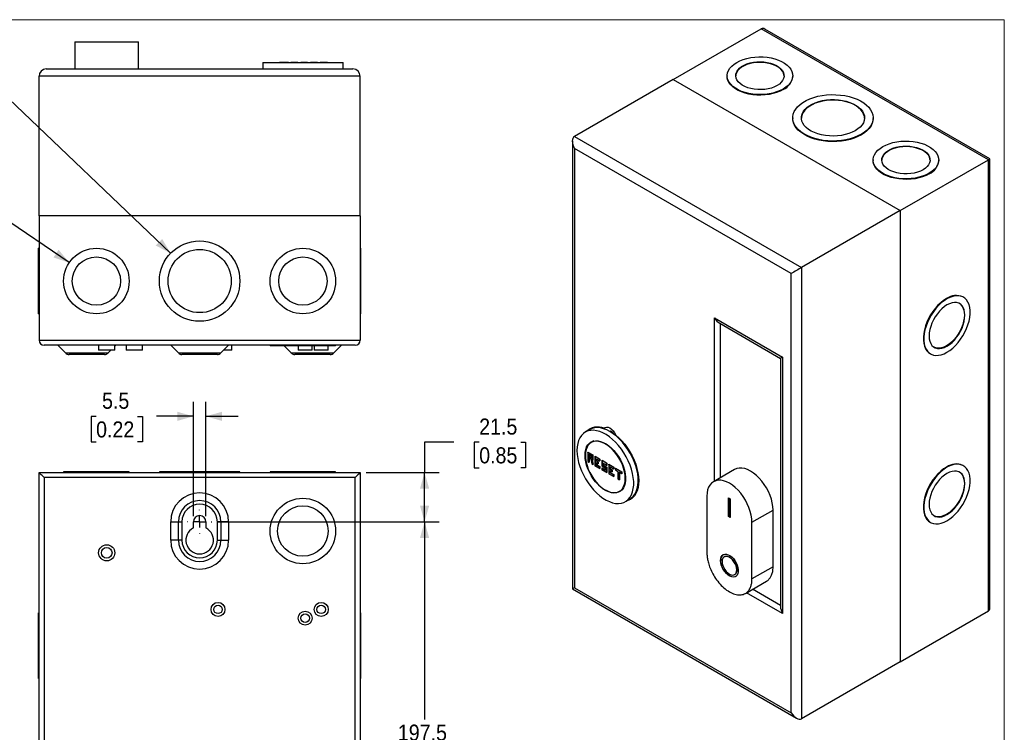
# Model space of a CAD drawing. Header units: millimetres. Extents: x 0 to 864, y 0 to 559.
# Tile 3 of 3: x 434 to 864, y 248 to 559. Entities that reach past the tile are written whole.
import ezdxf

# ---------------------------------------------------------------- set-up
doc = ezdxf.new("R2010")
doc.units = ezdxf.units.MM
doc.header["$LTSCALE"] = 2
doc.linetypes.add('SLD-Center', pattern=[19.05, 15.24, -1.27, 1.27, -1.27])
doc.linetypes.add('SLD-Solid', pattern=[0])
doc.layers.add('CENTER', color=40, linetype='SLD-Center')
doc.layers.add('SLD-DEFPOINTS', color=7, linetype='Continuous')
doc.layers.add('DIMENSIONS', color=140, linetype='SLD-Solid', lineweight=25)
doc.styles.add('SLDTEXTSTYLE0', font='GOTHIC.TTF', dxfattribs={"width": 0.913})
doc.dimstyles.new('SLDDIMSTYLE1', dxfattribs={"dimtxt": 7, "dimasz": 7, "dimexe": 0, "dimexo": 0.0625, "dimgap": 1.75, "dimtad": 0, "dimtih": 1, "dimtoh": 1, "dimdec": 1, "dimrnd": 1e-09, "dimzin": 12, "dimdsep": 46, "dimtxsty": 'SLDTEXTSTYLE0', "dimsah": 1, "dimcen": 0.09, "dimadec": 0, "dimazin": 3, "dimtfac": 1, "dimtdec": 1, "dimtofl": 0, "dimtmove": 0, "dimatfit": 3, "dimfxl": 0, "dimfrac": 2, "dimtolj": 1, "dimtzin": 12, "dimarcsym": 0})
doc.dimstyles.new('SLDDIMSTYLE2', dxfattribs={"dimtxt": 7, "dimasz": 7, "dimexe": 0, "dimexo": 0.0625, "dimgap": 1.75, "dimtad": 0, "dimtih": 1, "dimtoh": 1, "dimdec": 1, "dimrnd": 1e-09, "dimzin": 12, "dimdsep": 46, "dimtxsty": 'SLDTEXTSTYLE0', "dimsah": 1, "dimcen": 0.09, "dimadec": 0, "dimazin": 3, "dimtfac": 1, "dimtdec": 1, "dimtmove": 0, "dimatfit": 0, "dimfxl": 0, "dimfrac": 2, "dimtolj": 1, "dimtzin": 12, "dimarcsym": 0})
doc.dimstyles.new('SLDDIMSTYLE4', dxfattribs={"dimtxt": 7, "dimasz": 7, "dimexe": 0, "dimexo": 0.0625, "dimgap": 1.75, "dimtad": 0, "dimtih": 1, "dimtoh": 1, "dimdec": 1, "dimrnd": 1e-09, "dimzin": 12, "dimdsep": 46, "dimtxsty": 'SLDTEXTSTYLE0', "dimsah": 1, "dimcen": 0, "dimadec": 0, "dimazin": 3, "dimtfac": 1, "dimtdec": 1, "dimtofl": 0, "dimtmove": 0, "dimatfit": 3, "dimfxl": 0, "dimfrac": 2, "dimtolj": 1, "dimtzin": 12, "dimarcsym": 0})

# ---------------------------------------------------------------- blocks, each defined once
blk = doc.blocks.new('Block2')
at = {"color": 7, "linetype": 'SLD-Solid', "lineweight": 18}
for p, q in [((0, 558.8), (863.6, 558.8)), ((863.6, 558.8), (863.6, 0))]:
    blk.add_line(p, q, dxfattribs=at)
blk = doc.blocks.new('_D_9')
at = {"layer": 'DIMENSIONS'}
for p, q in [((520.7, 339.79), (617.26, 339.79)), ((610.91, 339.79), (610.91, 253.62)), ((601.85, 240.98), (599.72, 240.98)), ((599.72, 240.98), (599.72, 229.87)), ((619.96, 240.98), (622.09, 240.98)), ((622.09, 240.98), (622.09, 229.87)), ((599.72, 229.87), (601.85, 229.87)), ((610.91, 142.29), (610.91, 228.45)), ((622.09, 229.87), (619.96, 229.87)), ((569.9, 142.29), (617.26, 142.29))]:
    blk.add_line(p, q, dxfattribs=at)
for points in [[(610.91, 339.79), (608.91, 332.79), (612.91, 332.79)], [(610.91, 142.29), (612.91, 149.29), (608.91, 149.29)]]:
    blk.add_solid(points, dxfattribs=at)
at = {"layer": 'DIMENSIONS', "char_height": 7, "attachment_point": 1, "style": 'SLDTEXTSTYLE0'}
for s, insert in [('197.5', (599.27, 251.35)), ('7.78', (601.85, 238.81))]:
    blk.add_mtext(s, dxfattribs=dict(at, insert=insert))
blk = doc.blocks.new('_D_10')
at = {"layer": 'DIMENSIONS'}
for p, q in [((623.61, 374.53), (610.91, 374.53)), ((610.91, 374.53), (610.91, 361.29)), ((634.72, 374.47), (632.58, 374.47)), ((632.58, 374.47), (632.58, 363.36)), ((652.82, 374.47), (654.95, 374.47)), ((654.95, 374.47), (654.95, 363.36)), ((585.41, 361.29), (617.26, 361.29)), ((610.91, 339.79), (610.91, 361.29)), ((632.58, 363.36), (634.72, 363.36)), ((654.95, 363.36), (652.82, 363.36)), ((520.7, 339.79), (617.26, 339.79))]:
    blk.add_line(p, q, dxfattribs=at)
for points in [[(610.91, 361.29), (608.91, 354.29), (612.91, 354.29)], [(610.91, 339.79), (612.91, 346.79), (608.91, 346.79)]]:
    blk.add_solid(points, dxfattribs=at)
at = {"layer": 'DIMENSIONS', "char_height": 7, "attachment_point": 1, "style": 'SLDTEXTSTYLE0'}
for s, insert in [('21.5', (634.72, 384.84)), ('0.85', (634.72, 372.3))]:
    blk.add_mtext(s, dxfattribs=dict(at, insert=insert))
blk = doc.blocks.new('_D_11')
at = {"layer": 'DIMENSIONS'}
for p, q in [((510.12, 342.33), (510.12, 392.16)), ((515.62, 342.33), (515.62, 392.16)), ((467.74, 385.76), (465.61, 385.76)), ((465.61, 385.76), (465.61, 374.64)), ((485.85, 385.76), (487.98, 385.76)), ((487.98, 385.76), (487.98, 374.64)), ((510.12, 385.81), (494.12, 385.81)), ((515.62, 385.81), (529.62, 385.81)), ((465.61, 374.64), (467.74, 374.64)), ((487.98, 374.64), (485.85, 374.64))]:
    blk.add_line(p, q, dxfattribs=at)
for points in [[(510.12, 385.81), (503.12, 387.81), (503.12, 383.81)], [(515.62, 385.81), (522.62, 383.81), (522.62, 387.81)]]:
    blk.add_solid(points, dxfattribs=at)
at = {"layer": 'DIMENSIONS', "char_height": 7, "attachment_point": 1, "style": 'SLDTEXTSTYLE0'}
for s, insert in [('5.5', (470.33, 396.12)), ('0.22', (467.74, 383.59))]:
    blk.add_mtext(s, dxfattribs=dict(at, insert=insert))
blk = doc.blocks.new('SW_CENTERMARKSYMBOL_0')
at = {"layer": 'CENTER', "color": 0}
for p, q in [((0, 5.08), (0, 5.29)), ((-5.08, 0), (-5.29, 0)), ((0, 0), (-2.54, 0)), ((0, 0), (0, 2.54)), ((0, 0), (0, -2.54)), ((0, 0), (2.54, 0)), ((5.08, 0), (5.29, 0)), ((0, -5.08), (0, -5.29))]:
    blk.add_line(p, q, dxfattribs=at)
blk = doc.blocks.new('_D_12')
at = {"layer": 'DIMENSIONS'}
for p, q in [((426.56, 472.91), (415.45, 472.91)), ((456.06, 452.83), (426.56, 472.91))]:
    blk.add_line(p, q, dxfattribs=at)
blk.add_solid([(456.06, 452.83), (451.4, 458.43), (449.15, 455.12)], dxfattribs=at)
at = {"layer": 'DIMENSIONS', "char_height": 7, "attachment_point": 1, "style": 'SLDTEXTSTYLE0'}
for s, insert in [('1/2" - 3/4"', (364.91, 487.41)), ('KNOCKOUT', (360.45, 476.29)), ('X10', (378.35, 465.18))]:
    blk.add_mtext(s, dxfattribs=dict(at, insert=insert))
blk = doc.blocks.new('_D_13')
at = {"layer": 'DIMENSIONS'}
for p, q in [((426.56, 527.31), (415.45, 527.31)), ((500.2, 456.91), (426.56, 527.31))]:
    blk.add_line(p, q, dxfattribs=at)
blk.add_solid([(500.2, 456.91), (496.52, 463.19), (493.76, 460.3)], dxfattribs=at)
at = {"layer": 'DIMENSIONS', "char_height": 7, "attachment_point": 1, "style": 'SLDTEXTSTYLE0'}
for s, insert in [('3/4" - 1"', (369.54, 541.81)), ('KNOCKOUT', (360.45, 530.69)), ('X2', (380.93, 519.58))]:
    blk.add_mtext(s, dxfattribs=dict(at, insert=insert))

msp = doc.modelspace()

# ---------------------------------------------------------------- linework, layer by layer
at = {"color": 7, "linetype": 'SLD-Solid', "lineweight": 18}
for p in [(0, 558.8), (863.6, 0)]:
    msp.add_line(p, (863.6, 558.8), dxfattribs=at)
for p, q in [((719.26, 532.69), (757.65, 554.85)), ((856.65, 497.7), (757.65, 554.85)), ((857.29, 498.08), (759.21, 554.7)), ((458.47, 549.1), (458.47, 537.3)), ((458.47, 549.1), (486.27, 549.1)), ((486.27, 537.3), (486.27, 549.1)), ((446.04, 537.3), (579.69, 537.3)), ((540.37, 540.1), (540.37, 537.3)), ((540.37, 540.1), (575.37, 540.1)), ((547.72, 540.2), (547.62, 540.1)), ((547.72, 540.2), (551.52, 540.2)), ((551.52, 540.2), (551.62, 540.1)), ((552.72, 540.2), (552.62, 540.1)), ((552.72, 540.2), (555.52, 540.2)), ((555.52, 540.2), (555.62, 540.1)), ((557.02, 540.2), (556.92, 540.1)), ((557.02, 540.2), (559.82, 540.2)), ((559.82, 540.2), (559.92, 540.1)), ((561.32, 540.2), (561.22, 540.1)), ((561.32, 540.2), (564.12, 540.2)), ((564.12, 540.2), (564.22, 540.1)), ((565.55, 540.2), (565.42, 540.1)), ((565.55, 540.2), (565.72, 540.2)), ((565.72, 540.2), (565.62, 540.1)), ((565.72, 540.2), (568.52, 540.2)), ((568.52, 540.2), (568.62, 540.1)), ((575.37, 537.3), (575.37, 540.1)), ((442.87, 473.3), (442.87, 534.12)), ((582.87, 534.12), (442.87, 534.12)), ((582.87, 473.3), (582.87, 534.12)), ((719.26, 532.69), (676.25, 507.86)), ((719.26, 532.69), (818.25, 475.54)), ((742.81, 534.36), (742.81, 534.11)), ((771.37, 534.11), (771.37, 534.36)), ((771.38, 515.99), (771.38, 515.75)), ((806.44, 515.75), (806.44, 515.99)), ((676.25, 507.86), (775.24, 450.71)), ((675.32, 505.8), (675.32, 310.53)), ((770.75, 448.12), (676.25, 502.67)), ((676.25, 502.67), (676.25, 311.07)), ((857.29, 302.34), (857.29, 498.08)), ((806.45, 497.62), (806.45, 497.38)), ((818.25, 475.54), (856.65, 497.7)), ((835.01, 497.38), (835.01, 497.62)), ((856.65, 300.92), (856.65, 497.7)), ((582.87, 473.3), (442.87, 473.3)), ((442.87, 473.3), (442.87, 419)), ((582.87, 473.3), (582.87, 419)), ((818.25, 475.54), (775.24, 450.71)), ((818.25, 475.54), (818.25, 278.75)), ((442.87, 459.08), (442.57, 459.08)), ((442.57, 444.8), (442.57, 459.08)), ((583.17, 459.08), (582.87, 459.08)), ((583.17, 444.8), (583.17, 459.08)), ((775.24, 450.71), (775.24, 253.92)), ((770.75, 256.52), (770.75, 448.12)), ((442.57, 430.52), (442.57, 444.8)), ((583.17, 430.52), (583.17, 444.8)), ((845.76, 437.77), (845.54, 437.89)), ((442.57, 430.52), (442.87, 430.52)), ((582.87, 430.52), (583.17, 430.52)), ((737.3, 428.77), (766.98, 411.64)), ((737.3, 357.56), (737.3, 428.77)), ((739.55, 426.4), (766.05, 411.1)), ((739.91, 359.07), (739.91, 426.2)), ((442.87, 419), (582.87, 419)), ((580.67, 416.8), (445.07, 416.8)), ((451.05, 416.8), (454.4, 413.44)), ((468.84, 416.8), (468.84, 414.7)), ((475.89, 414.7), (475.89, 416.8)), ((475.89, 416.4), (476.29, 416.8)), ((480.84, 416.8), (480.84, 414.7)), ((487.89, 414.7), (487.89, 416.8)), ((500.25, 416.8), (503.6, 413.44)), ((525.49, 416.8), (522.14, 413.44)), ((526.92, 414.7), (526.92, 416.8)), ((543.59, 416.8), (543.59, 416.5)), ((572.15, 416.5), (543.59, 416.5)), ((549.75, 416.5), (552.8, 413.44)), ((555.82, 416.5), (555.82, 414.7)), ((561.92, 414.7), (561.92, 416.5)), ((562.82, 416.5), (562.82, 414.7)), ((568.92, 414.7), (568.92, 416.5)), ((571.34, 413.44), (574.69, 416.8)), ((572.15, 416.5), (572.15, 416.8)), ((454.4, 413.44), (472.94, 413.44)), ((471.38, 412.8), (455.96, 412.8)), ((475.89, 414.7), (468.84, 414.7)), ((472.94, 413.44), (474.19, 414.7)), ((487.89, 414.7), (480.84, 414.7)), ((503.6, 413.44), (522.14, 413.44)), ((520.58, 412.8), (505.16, 412.8)), ((523.92, 414.7), (523.39, 414.7)), ((523.92, 414.7), (523.92, 415.22)), ((526.92, 414.7), (523.92, 414.7)), ((552.8, 413.44), (571.34, 413.44)), ((569.78, 412.8), (554.36, 412.8)), ((561.92, 414.7), (555.82, 414.7)), ((568.92, 414.7), (562.82, 414.7)), ((831.27, 413.16), (831.48, 413.03)), ((766.05, 411.1), (766.05, 302.93)), ((766.98, 411.64), (766.98, 299.8)), ((682.93, 380.05), (680.95, 378.91)), ((684.67, 375.05), (683.55, 374.4)), ((682.07, 370.11), (682.07, 366.08)), ((682.1, 370.18), (684.22, 368.96)), ((682.1, 370.02), (682.1, 370.18)), ((684.08, 368.87), (682.1, 370.02)), ((682.1, 370.02), (682.1, 366.1)), ((682.6, 369.32), (683.59, 368.75)), ((682.6, 368.18), (682.6, 369.32)), ((682.6, 369.32), (682.67, 369.25)), ((682.67, 369.25), (683.56, 368.73)), ((682.74, 369.21), (682.74, 368.26)), ((682.1, 366.1), (682.07, 366.08)), ((682.07, 366.08), (682.6, 365.78)), ((682.1, 366.1), (682.52, 365.85)), ((682.52, 367.73), (683.35, 367.26)), ((682.52, 365.85), (682.52, 367.73)), ((682.52, 367.73), (682.6, 367.66)), ((682.52, 365.85), (682.67, 365.77)), ((682.74, 368.26), (682.6, 368.18)), ((683.59, 367.61), (682.6, 368.18)), ((682.6, 367.66), (683.33, 367.23)), ((682.67, 367.61), (682.67, 365.77)), ((682.74, 368.26), (683.56, 367.79)), ((683.35, 367.26), (683.33, 367.23)), ((683.33, 367.23), (683.76, 365.1)), ((683.35, 367.26), (683.78, 365.13)), ((683.56, 368.73), (683.59, 368.75)), ((683.56, 368.73), (683.56, 367.71)), ((683.56, 367.71), (683.59, 367.61)), ((683.59, 368.75), (683.59, 367.61)), ((684.2, 364.88), (683.76, 367.01)), ((683.76, 367.01), (684.08, 366.83)), ((683.85, 366.93), (683.76, 367.01)), ((683.78, 365.13), (683.76, 365.1)), ((683.76, 365.1), (684.29, 364.8)), ((683.78, 365.13), (684.2, 364.88)), ((683.85, 366.93), (684.15, 366.76)), ((683.94, 366.88), (684.36, 364.79)), ((684.08, 368.87), (684.22, 368.96)), ((684.08, 366.83), (684.08, 368.87)), ((684.08, 366.83), (684.22, 366.75)), ((684.2, 364.88), (684.36, 364.79)), ((684.22, 368.96), (684.22, 366.75)), ((685.18, 368.32), (685.18, 364.28)), ((685.21, 368.38), (687.33, 367.16)), ((685.21, 368.22), (685.21, 368.38)), ((687.19, 367.08), (685.21, 368.22)), ((685.21, 368.22), (685.21, 364.3)), ((685.64, 367.32), (687.19, 366.42)), ((685.64, 366.34), (685.64, 367.32)), ((685.64, 367.32), (685.71, 367.25)), ((685.64, 366.34), (685.78, 366.42)), ((686.48, 365.85), (685.64, 366.34)), ((685.64, 364.71), (685.64, 365.69)), ((685.64, 365.69), (686.48, 365.2)), ((685.64, 365.69), (685.71, 365.61)), ((685.71, 367.25), (687.26, 366.35)), ((685.71, 365.61), (686.56, 365.12)), ((685.78, 367.21), (685.78, 366.42)), ((685.78, 366.42), (686.63, 365.93)), ((685.78, 365.57), (685.78, 364.79)), ((686.48, 365.85), (686.63, 365.93)), ((686.48, 365.2), (686.48, 365.85)), ((686.48, 365.2), (686.63, 365.12)), ((686.63, 365.93), (686.63, 365.12)), ((687.19, 367.08), (687.33, 367.16)), ((687.19, 366.42), (687.19, 367.08)), ((687.19, 366.42), (687.33, 366.34)), ((687.33, 367.16), (687.33, 366.34)), ((688.22, 366.56), (688.22, 364.16)), ((688.25, 366.63), (690.37, 365.4)), ((688.25, 366.47), (688.25, 366.63)), ((690.23, 365.32), (688.25, 366.47)), ((688.25, 366.47), (688.25, 364.18)), ((688.68, 365.4), (690.23, 364.51)), ((688.68, 364.42), (688.68, 365.4)), ((688.68, 365.4), (688.75, 365.33)), ((688.75, 365.33), (690.3, 364.43)), ((688.82, 365.29), (688.82, 364.51)), ((690.23, 365.32), (690.37, 365.4)), ((690.23, 364.51), (690.23, 365.32)), ((690.37, 365.4), (690.37, 364.42)), ((691.26, 364.81), (691.26, 360.77)), ((691.29, 364.87), (693.41, 363.65)), ((691.29, 364.71), (691.29, 364.87)), ((442.87, 361.29), (582.87, 361.29)), ((442.87, 120.29), (442.87, 361.29)), ((453.59, 361.59), (453.59, 361.29)), ((482.15, 361.59), (453.59, 361.59)), ((482.15, 361.29), (482.15, 361.59)), ((495.34, 361.59), (495.34, 361.29)), ((530.4, 361.59), (495.34, 361.59)), ((530.4, 361.29), (530.4, 361.59)), ((543.59, 361.59), (543.59, 361.29)), ((572.15, 361.59), (543.59, 361.59)), ((572.15, 361.29), (572.15, 361.59)), ((582.87, 361.29), (582.87, 120.29)), ((685.21, 364.3), (685.18, 364.28)), ((685.18, 364.28), (687.26, 363.08)), ((685.21, 364.3), (687.19, 363.16)), ((685.64, 364.71), (685.78, 364.79)), ((687.19, 363.81), (685.64, 364.71)), ((685.78, 364.79), (687.33, 363.89)), ((687.19, 363.81), (687.33, 363.89)), ((687.19, 363.16), (687.19, 363.81)), ((687.33, 363.08), (687.19, 363.16)), ((687.33, 363.89), (687.33, 363.08)), ((688.25, 364.18), (688.22, 364.16)), ((688.22, 364.16), (689.67, 363.33)), ((688.22, 363.3), (688.22, 362.53)), ((688.25, 362.55), (688.22, 362.53)), ((688.22, 362.53), (690.3, 361.33)), ((688.25, 364.18), (689.7, 363.34)), ((688.25, 363.36), (689.67, 362.54)), ((688.25, 363.2), (688.25, 363.36)), ((688.25, 363.2), (688.25, 362.55)), ((689.7, 362.36), (688.25, 363.2)), ((688.25, 362.55), (690.23, 361.4)), ((688.68, 364.42), (688.82, 364.51)), ((690.23, 363.53), (688.68, 364.42)), ((688.82, 364.51), (690.37, 363.61)), ((689.67, 363.33), (689.7, 363.34)), ((689.67, 363.33), (689.67, 362.46)), ((689.7, 362.36), (689.67, 362.46)), ((689.7, 363.34), (689.7, 362.36)), ((690.23, 364.51), (690.37, 364.42)), ((690.23, 363.53), (690.37, 363.61)), ((690.23, 361.4), (690.23, 363.53)), ((690.23, 361.4), (690.37, 361.32)), ((690.37, 363.61), (690.37, 361.32)), ((691.29, 360.79), (691.26, 360.77)), ((691.26, 360.77), (693.34, 359.57)), ((693.27, 363.57), (691.29, 364.71)), ((691.29, 364.71), (691.29, 360.79)), ((691.29, 360.79), (693.27, 359.65)), ((691.72, 363.81), (693.27, 362.91)), ((691.72, 362.83), (691.72, 363.81)), ((691.72, 363.81), (691.79, 363.74)), ((691.72, 362.83), (691.86, 362.91)), ((692.57, 362.34), (691.72, 362.83)), ((691.72, 361.2), (691.72, 362.18)), ((691.72, 362.18), (692.57, 361.69)), ((691.72, 362.18), (691.79, 362.1)), ((691.72, 361.2), (691.86, 361.28)), ((693.27, 360.3), (691.72, 361.2)), ((691.79, 363.74), (693.34, 362.84)), ((691.79, 362.1), (692.64, 361.61)), ((691.86, 363.7), (691.86, 362.91)), ((691.86, 362.91), (692.71, 362.42)), ((691.86, 362.06), (691.86, 361.28)), ((691.86, 361.28), (693.41, 360.38)), ((692.57, 362.34), (692.71, 362.42)), ((692.57, 361.69), (692.57, 362.34)), ((692.57, 361.69), (692.71, 361.61)), ((692.71, 362.42), (692.71, 361.61)), ((693.27, 363.57), (693.41, 363.65)), ((693.27, 362.91), (693.27, 363.57)), ((693.27, 362.91), (693.41, 362.83)), ((693.41, 363.65), (693.41, 362.83)), ((694.09, 363.18), (694.09, 362.41)), ((694.12, 362.42), (694.09, 362.41)), ((694.09, 362.41), (695.15, 361.79)), ((694.12, 363.24), (696.95, 361.61)), ((694.12, 363.08), (694.12, 363.24)), ((696.81, 361.53), (694.12, 363.08)), ((694.12, 363.08), (694.12, 362.42)), ((694.12, 362.42), (695.18, 361.81)), ((695.15, 361.79), (695.18, 361.81)), ((695.15, 361.79), (695.15, 358.53)), ((695.18, 361.81), (695.18, 358.55)), ((695.75, 361.48), (696.81, 360.87)), ((695.75, 358.22), (695.75, 361.48)), ((695.75, 361.48), (695.82, 361.41)), ((695.82, 361.41), (696.88, 360.8)), ((695.89, 361.37), (695.89, 358.14)), ((696.81, 361.53), (696.95, 361.61)), ((696.81, 360.87), (696.81, 361.53)), ((696.81, 360.87), (696.95, 360.79)), ((696.95, 361.61), (696.95, 360.79)), ((746.04, 362.61), (736.85, 357.3)), ((845.76, 364.28), (845.54, 364.4)), ((580.67, 359.09), (445.07, 359.09)), ((445.07, 359.09), (445.07, 122.49)), ((580.67, 122.49), (580.67, 359.09)), ((693.27, 360.3), (693.41, 360.38)), ((693.27, 359.65), (693.27, 360.3)), ((693.41, 359.57), (693.27, 359.65)), ((693.41, 360.38), (693.41, 359.57)), ((695.18, 358.55), (695.15, 358.53)), ((695.15, 358.53), (695.82, 358.14)), ((695.18, 358.55), (695.75, 358.22)), ((695.75, 358.22), (695.89, 358.14)), ((695.85, 353.1), (696.96, 353.74)), ((698.45, 348.59), (700.43, 349.74)), ((733.97, 350.94), (733.97, 326.28)), ((743.44, 350.28), (744.15, 349.88)), ((743.44, 342.12), (743.44, 350.28)), ((743.51, 350.24), (743.51, 342.16)), ((744.15, 349.88), (744.15, 341.71)), ((753.62, 339.59), (762.82, 344.89)), ((762.82, 320.23), (762.82, 344.89)), ((500.25, 339.79), (503.6, 339.79)), ((500.25, 331.79), (500.25, 339.79)), ((503.6, 339.79), (505.16, 339.79)), ((503.6, 331.79), (503.6, 339.79)), ((505.16, 339.79), (505.16, 331.79)), ((510.12, 337.12), (510.12, 339.79)), ((515.62, 339.79), (515.62, 337.12)), ((520.58, 331.79), (520.58, 339.79)), ((522.14, 339.79), (522.14, 331.79)), ((525.49, 339.79), (522.14, 339.79)), ((525.49, 339.79), (525.49, 331.79)), ((743.51, 342.16), (743.44, 342.12)), ((744.15, 341.71), (743.44, 342.12)), ((743.51, 342.16), (744.15, 341.79)), ((753.62, 314.93), (753.62, 339.59)), ((831.27, 339.67), (831.48, 339.54)), ((503.6, 331.79), (500.25, 331.79)), ((505.16, 331.79), (503.6, 331.79)), ((520.58, 331.79), (522.14, 331.79)), ((522.14, 331.79), (525.49, 331.79)), ((741.62, 324.62), (741.55, 324.58)), ((762.82, 320.23), (753.62, 314.93)), ((746.05, 316.79), (746.12, 316.83)), ((750.75, 308.57), (759.95, 313.88)), ((675.32, 310.53), (773, 254.14)), ((676.25, 311.07), (770.75, 256.52)), ((766.05, 303.34), (753.88, 310.37)), ((766.98, 299.8), (751.27, 308.87)), ((818.25, 278.75), (856.65, 300.92)), ((442.87, 300.07), (442.57, 300.07)), ((442.57, 271.51), (442.57, 300.07)), ((583.17, 300.07), (582.87, 300.07)), ((583.17, 271.51), (583.17, 300.07)), ((818.25, 278.75), (775.24, 253.92)), ((442.57, 271.51), (442.87, 271.51)), ((582.87, 271.51), (583.17, 271.51))]:
    msp.add_line(p, q)
at = {"flags": 128}
for points in [[(767.18, 528.53), (765.84, 527.85), (764.36, 527.26), (762.76, 526.79), (761.07, 526.44), (759.32, 526.22), (757.54, 526.12), (755.74, 526.15), (753.97, 526.31), (752.25, 526.6), (750.6, 527.01), (749.06, 527.54), (747.64, 528.18), (746.38, 528.91), (745.28, 529.73), (744.36, 530.62), (743.65, 531.57), (743.15, 532.56), (742.87, 533.58), (742.82, 534.62), (742.98, 535.65), (743.38, 536.66), (743.98, 537.63), (744.8, 538.56), (745.8, 539.41), (746.99, 540.19), (748.34, 540.87), (749.82, 541.45), (751.42, 541.92), (753.1, 542.27), (754.85, 542.5), (756.64, 542.6), (758.43, 542.57), (760.2, 542.4), (761.92, 542.11), (763.57, 541.7), (765.11, 541.18), (766.53, 540.54), (767.8, 539.81), (768.9, 538.99), (769.81, 538.1), (770.52, 537.15), (771.02, 536.16), (771.3, 535.13), (771.36, 534.1), (771.19, 533.07), (770.8, 532.06), (770.19, 531.09), (769.38, 530.16), (768.37, 529.31), (767.18, 528.53)], [(764.53, 530.06), (763.37, 529.48), (762.07, 529), (760.67, 528.64), (759.19, 528.4), (757.66, 528.29), (756.13, 528.31), (754.61, 528.45), (753.15, 528.72), (751.77, 529.11), (750.5, 529.62), (749.37, 530.22), (748.41, 530.91), (747.64, 531.68), (747.06, 532.5), (746.7, 533.36), (746.56, 534.25), (746.64, 535.13), (746.95, 536), (747.47, 536.84), (748.2, 537.62), (749.12, 538.33), (750.2, 538.96), (751.44, 539.49), (752.79, 539.91), (754.24, 540.21), (755.74, 540.39), (757.28, 540.44), (758.81, 540.36), (760.3, 540.15), (761.73, 539.82), (763.06, 539.37), (764.26, 538.81), (765.3, 538.16), (766.17, 537.43), (766.85, 536.63), (767.32, 535.79), (767.57, 534.91), (767.6, 534.03), (767.41, 533.15), (766.99, 532.29), (766.36, 531.48), (765.54, 530.73), (764.53, 530.06)], [(767.62, 534.24), (767.57, 534.67), (767.32, 535.54), (766.85, 536.39), (766.17, 537.19), (765.3, 537.92), (764.26, 538.57), (763.06, 539.12), (761.73, 539.57), (760.3, 539.9), (758.81, 540.11), (757.28, 540.19), (755.74, 540.14), (754.24, 539.97), (752.79, 539.66), (751.44, 539.24), (750.2, 538.71), (749.12, 538.09), (748.2, 537.38), (747.47, 536.59), (746.95, 535.76), (746.64, 534.89), (746.56, 534.24)], [(767.18, 528.29), (765.84, 527.6), (764.36, 527.02), (762.76, 526.55), (761.07, 526.2), (759.32, 525.97), (757.54, 525.88), (755.74, 525.91), (753.97, 526.07), (752.25, 526.36), (750.6, 526.77), (749.06, 527.3), (747.64, 527.93), (746.38, 528.66), (745.28, 529.48), (744.36, 530.37), (743.65, 531.32), (743.15, 532.32), (742.87, 533.34), (742.81, 534.11)], [(801.3, 508.84), (799.81, 508.07), (798.18, 507.4), (796.42, 506.85), (794.56, 506.41), (792.64, 506.1), (790.66, 505.92), (788.66, 505.87), (786.66, 505.96), (784.7, 506.17), (782.78, 506.51), (780.95, 506.98), (779.22, 507.56), (777.62, 508.25), (776.17, 509.04), (774.88, 509.93), (773.77, 510.89), (772.86, 511.92), (772.16, 513), (771.68, 514.12), (771.43, 515.27), (771.4, 516.43), (771.6, 517.57), (772.02, 518.7), (772.67, 519.8), (773.53, 520.84), (774.58, 521.82), (775.83, 522.73), (777.24, 523.54), (778.81, 524.26), (780.51, 524.87), (782.32, 525.37), (784.21, 525.74), (786.17, 525.99), (788.16, 526.1), (790.16, 526.09), (792.15, 525.94), (794.09, 525.66), (795.96, 525.26), (797.75, 524.73), (799.41, 524.09), (800.95, 523.35), (802.32, 522.51), (803.52, 521.58), (804.53, 520.59), (805.33, 519.53), (805.93, 518.42), (806.29, 517.29), (806.44, 516.14), (806.35, 514.98), (806.04, 513.84), (805.5, 512.73), (804.75, 511.66), (803.79, 510.64), (802.64, 509.7), (801.3, 508.84)], [(802.69, 515.87), (802.6, 516.64), (802.29, 517.64), (801.76, 518.61), (801.02, 519.54), (800.08, 520.4), (798.96, 521.19), (797.67, 521.89), (796.24, 522.48), (794.69, 522.97), (793.04, 523.34), (791.33, 523.58), (789.57, 523.69), (787.81, 523.68), (786.06, 523.53), (784.36, 523.26), (782.73, 522.86), (781.21, 522.34), (779.81, 521.72), (778.56, 521), (777.48, 520.19), (776.59, 519.31), (775.9, 518.37), (775.43, 517.39), (775.17, 516.38), (775.13, 515.87)], [(798.65, 510.37), (797.33, 509.69), (795.86, 509.12), (794.29, 508.67), (792.62, 508.33), (790.89, 508.12), (789.13, 508.04), (787.37, 508.09), (785.63, 508.27), (783.94, 508.57), (782.34, 509), (780.85, 509.54), (779.48, 510.19), (778.28, 510.93), (777.24, 511.76), (776.4, 512.66), (775.76, 513.61), (775.34, 514.6), (775.15, 515.61), (775.17, 516.63), (775.43, 517.64), (775.9, 518.62), (776.59, 519.56), (777.48, 520.44), (778.56, 521.24), (779.81, 521.97), (781.21, 522.59), (782.73, 523.1), (784.36, 523.5), (786.06, 523.77), (787.81, 523.92), (789.57, 523.94), (791.33, 523.82), (793.04, 523.58), (794.69, 523.21), (796.24, 522.73), (797.67, 522.13), (798.96, 521.43), (800.08, 520.65), (801.02, 519.78), (801.76, 518.86), (802.29, 517.89), (802.6, 516.88), (802.69, 515.86), (802.55, 514.85), (802.18, 513.85), (801.6, 512.89), (800.81, 511.98), (799.82, 511.13), (798.65, 510.37)], [(801.3, 508.59), (799.81, 507.82), (798.18, 507.16), (796.42, 506.6), (794.56, 506.17), (792.64, 505.86), (790.66, 505.68), (788.66, 505.63), (786.66, 505.71), (784.7, 505.92), (782.78, 506.27), (780.95, 506.73), (779.22, 507.31), (777.62, 508.01), (776.17, 508.8), (774.88, 509.68), (773.77, 510.65), (772.86, 511.68), (772.16, 512.76), (771.68, 513.88), (771.43, 515.02), (771.38, 515.75)], [(806.44, 515.75), (806.35, 514.74), (806.04, 513.6), (805.5, 512.48), (804.75, 511.41), (803.79, 510.4), (802.64, 509.45), (801.3, 508.59)], [(830.82, 491.79), (829.48, 491.11), (828, 490.53), (826.4, 490.06), (824.71, 489.71), (822.96, 489.48), (821.18, 489.38), (819.38, 489.41), (817.61, 489.58), (815.89, 489.87), (814.24, 490.28), (812.7, 490.8), (811.28, 491.44), (810.02, 492.17), (808.92, 492.99), (808, 493.88), (807.29, 494.83), (806.79, 495.82), (806.51, 496.85), (806.46, 497.88), (806.62, 498.91), (807.02, 499.92), (807.62, 500.89), (808.44, 501.82), (809.44, 502.67), (810.63, 503.45), (811.98, 504.13), (813.46, 504.72), (815.06, 505.19), (816.74, 505.54), (818.49, 505.76), (820.28, 505.86), (822.07, 505.83), (823.84, 505.67), (825.56, 505.38), (827.21, 504.97), (828.75, 504.44), (830.17, 503.8), (831.44, 503.07), (832.54, 502.25), (833.45, 501.36), (834.16, 500.41), (834.66, 499.42), (834.94, 498.4), (835, 497.36), (834.83, 496.33), (834.44, 495.32), (833.83, 494.35), (833.02, 493.42), (832.01, 492.57), (830.82, 491.79)], [(828.17, 493.32), (827.01, 492.74), (825.71, 492.27), (824.31, 491.9), (822.83, 491.66), (821.3, 491.55), (819.77, 491.57), (818.25, 491.71), (816.79, 491.98), (815.41, 492.37), (814.14, 492.88), (813.01, 493.48), (812.05, 494.17), (811.28, 494.94), (810.7, 495.76), (810.34, 496.63), (810.2, 497.51), (810.28, 498.4), (810.59, 499.27), (811.11, 500.1), (811.84, 500.88), (812.76, 501.59), (813.84, 502.22), (815.08, 502.75), (816.43, 503.17), (817.88, 503.47), (819.38, 503.65), (820.92, 503.7), (822.45, 503.62), (823.94, 503.41), (825.37, 503.08), (826.7, 502.63), (827.9, 502.07), (828.94, 501.42), (829.81, 500.69), (830.49, 499.9), (830.96, 499.05), (831.21, 498.18), (831.24, 497.29), (831.05, 496.41), (830.63, 495.55), (830, 494.74), (829.18, 493.99), (828.17, 493.32)], [(831.26, 497.5), (831.21, 497.93), (830.96, 498.81), (830.49, 499.65), (829.81, 500.45), (828.94, 501.18), (827.9, 501.83), (826.7, 502.38), (825.37, 502.83), (823.94, 503.16), (822.45, 503.37), (820.92, 503.45), (819.38, 503.41), (817.88, 503.23), (816.43, 502.93), (815.08, 502.51), (813.84, 501.98), (812.76, 501.35), (811.84, 500.64), (811.11, 499.86), (810.59, 499.02), (810.28, 498.15), (810.2, 497.5)], [(830.82, 491.55), (829.48, 490.86), (828, 490.28), (826.4, 489.81), (824.71, 489.46), (822.96, 489.23), (821.18, 489.14), (819.38, 489.17), (817.61, 489.33), (815.89, 489.62), (814.24, 490.03), (812.7, 490.56), (811.28, 491.19), (810.02, 491.92), (808.92, 492.74), (808, 493.63), (807.29, 494.58), (806.79, 495.58), (806.51, 496.6), (806.45, 497.38)], [(838.62, 437.06), (837.35, 436.24), (836.11, 435.24), (834.9, 434.09), (833.75, 432.81), (832.68, 431.41), (831.71, 429.91), (830.84, 428.34), (830.09, 426.73), (829.48, 425.09), (829.01, 423.46), (828.7, 421.86), (828.54, 420.31), (828.54, 418.85), (828.7, 417.49), (829.01, 416.25), (829.48, 415.16), (830.09, 414.23), (830.84, 413.48), (831.71, 412.91), (832.68, 412.54), (833.75, 412.37), (834.9, 412.41), (836.11, 412.66), (837.35, 413.1), (838.62, 413.74), (839.88, 414.56), (841.13, 415.56), (842.33, 416.7), (843.48, 417.99), (844.55, 419.39), (845.53, 420.89), (846.4, 422.46), (847.14, 424.07), (847.75, 425.71), (848.22, 427.34), (848.53, 428.94), (848.69, 430.48), (848.69, 431.95), (848.53, 433.31), (848.22, 434.55), (847.75, 435.64), (847.14, 436.57), (846.4, 437.32), (845.53, 437.89), (844.55, 438.26), (843.48, 438.42), (842.33, 438.39), (841.13, 438.14), (839.88, 437.7), (838.62, 437.06)], [(838.4, 437.18), (837.14, 436.36), (835.89, 435.37), (834.69, 434.22), (833.54, 432.93), (832.47, 431.53), (831.49, 430.03), (830.62, 428.46), (829.88, 426.85), (829.27, 425.21), (828.8, 423.58), (828.49, 421.98), (828.33, 420.44), (828.33, 418.97), (828.49, 417.61), (828.8, 416.38), (829.27, 415.28), (829.88, 414.35), (830.62, 413.6), (831.27, 413.16)], [(838.62, 434.39), (837.51, 433.66), (836.42, 432.76), (835.38, 431.71), (834.41, 430.53), (833.52, 429.25), (832.73, 427.89), (832.07, 426.48), (831.54, 425.05), (831.15, 423.62), (830.91, 422.23), (830.83, 420.91), (830.91, 419.67), (831.15, 418.55), (831.54, 417.58), (832.07, 416.76), (832.73, 416.12), (833.52, 415.66), (834.41, 415.41), (835.38, 415.35), (836.42, 415.51), (837.51, 415.86), (838.62, 416.41), (839.72, 417.14), (840.81, 418.04), (841.85, 419.09), (842.83, 420.27), (843.71, 421.55), (844.5, 422.91), (845.17, 424.32), (845.7, 425.75), (846.09, 427.18), (846.32, 428.57), (846.4, 429.89), (846.32, 431.13), (846.09, 432.24), (845.7, 433.22), (845.17, 434.04), (844.5, 434.68), (843.71, 435.14), (842.83, 435.39), (841.85, 435.44), (840.81, 435.29), (839.72, 434.94), (838.62, 434.39)], [(844.01, 434.99), (844.29, 434.81), (844.95, 434.16), (845.49, 433.34), (845.87, 432.37), (846.11, 431.25), (846.19, 430.02), (846.11, 428.69), (845.87, 427.3), (845.49, 425.88), (844.95, 424.44), (844.29, 423.03), (843.5, 421.67), (842.61, 420.39), (841.64, 419.21), (840.6, 418.16), (839.51, 417.26), (838.4, 416.53), (837.3, 415.98), (836.21, 415.63), (835.17, 415.48), (834.2, 415.53), (833.31, 415.78), (833.01, 415.93)], [(677.33, 370.89), (677.41, 369.22), (677.65, 367.47), (678.05, 365.68), (678.6, 363.86), (679.29, 362.03), (680.12, 360.24), (681.08, 358.48), (682.15, 356.8), (683.31, 355.2), (684.56, 353.72), (685.88, 352.37), (687.24, 351.16), (688.64, 350.12), (690.06, 349.26), (691.46, 348.59), (692.85, 348.11), (694.19, 347.84), (695.48, 347.78), (696.69, 347.92), (697.81, 348.27), (698.82, 348.83), (699.71, 349.57), (700.48, 350.5), (701.1, 351.61), (701.57, 352.87), (701.89, 354.27), (702.06, 355.8), (702.06, 357.43), (701.89, 359.15), (701.57, 360.92), (701.1, 362.73), (700.48, 364.56), (699.71, 366.37), (698.82, 368.15), (697.81, 369.87), (696.69, 371.51), (695.48, 373.05), (694.19, 374.47), (692.85, 375.75), (691.46, 376.88), (690.06, 377.83), (688.64, 378.6), (687.24, 379.17), (685.88, 379.55), (684.56, 379.72), (683.31, 379.68), (682.15, 379.43), (681.08, 378.98), (680.12, 378.33), (679.29, 377.49), (678.6, 376.47), (678.05, 375.28), (677.65, 373.94), (677.41, 372.48), (677.33, 370.89)], [(700.43, 349.74), (701, 350.11), (701.87, 350.9), (702.6, 351.87), (703.2, 353.01), (703.64, 354.3), (703.92, 355.74), (704.05, 357.29), (704.01, 358.94), (703.82, 360.67), (703.47, 362.45), (702.96, 364.27), (702.3, 366.09), (701.51, 367.9), (700.59, 369.67), (699.55, 371.38), (698.41, 373), (697.19, 374.51), (695.89, 375.91), (694.53, 377.15), (693.14, 378.24), (691.73, 379.15), (690.32, 379.88), (688.93, 380.41), (687.57, 380.74), (686.27, 380.87), (685.03, 380.78), (683.89, 380.49), (682.93, 380.05)], [(689.15, 380.58), (689.63, 380.97), (690.24, 381.13), (690.94, 381.04), (691.68, 380.72), (692.43, 380.18), (693.12, 379.46), (693.73, 378.6), (694.21, 377.66)], [(680.86, 368.85), (680.94, 370.17), (681.18, 371.37), (681.56, 372.43), (682.1, 373.34), (682.77, 374.08), (683.56, 374.63), (684.46, 374.99), (685.45, 375.15), (686.53, 375.11), (687.65, 374.86), (688.82, 374.42), (690, 373.78), (691.17, 372.97), (692.32, 371.99), (693.42, 370.86), (694.46, 369.61), (695.41, 368.25), (696.26, 366.81), (696.99, 365.32), (697.59, 363.8), (698.05, 362.28), (698.36, 360.78), (698.52, 359.34), (698.52, 357.98), (698.36, 356.72), (698.05, 355.58), (697.59, 354.59), (696.99, 353.77), (696.26, 353.12), (695.41, 352.66), (694.46, 352.4), (693.42, 352.34), (692.32, 352.49), (691.17, 352.84), (690, 353.38), (688.82, 354.11), (687.65, 355), (686.53, 356.06), (685.45, 357.25), (684.46, 358.56), (683.56, 359.96), (682.77, 361.43), (682.1, 362.94), (681.56, 364.46), (681.18, 365.97), (680.94, 367.45), (680.86, 368.85)], [(681, 368.77), (681.09, 367.36), (681.33, 365.88), (681.72, 364.35), (682.27, 362.82), (682.96, 361.31), (683.77, 359.84), (684.69, 358.44), (685.7, 357.14), (686.79, 355.97), (687.93, 354.94), (689.11, 354.07), (690.3, 353.39), (691.47, 352.9), (692.61, 352.61), (693.7, 352.52), (694.72, 352.65), (695.64, 352.98), (696.45, 353.52), (697.13, 354.24), (697.68, 355.14), (698.08, 356.21), (698.32, 357.41), (698.4, 358.73), (698.32, 360.14), (698.08, 361.63), (697.68, 363.15), (697.13, 364.68), (696.45, 366.19), (695.64, 367.66), (694.72, 369.06), (693.7, 370.36), (692.61, 371.53), (691.47, 372.56), (690.3, 373.43), (689.11, 374.11), (687.93, 374.61), (686.79, 374.9), (685.7, 374.98), (684.69, 374.85), (683.77, 374.52), (682.96, 373.98), (682.27, 373.26), (681.72, 372.36), (681.33, 371.29), (681.09, 370.09), (681, 368.77)], [(694.21, 377.66), (695.58, 376.45), (696.91, 375.09), (698.16, 373.6), (699.34, 371.99), (700.41, 370.3), (701.38, 368.54), (702.22, 366.73), (702.93, 364.9), (703.49, 363.07), (703.9, 361.26), (704.16, 359.5), (704.26, 357.81), (704.19, 356.2), (703.97, 354.71), (703.59, 353.35), (703.06, 352.14), (702.38, 351.08), (701.57, 350.21), (700.63, 349.52), (699.57, 349.03), (698.84, 348.82)], [(838.62, 363.57), (837.35, 362.75), (836.11, 361.75), (834.9, 360.61), (833.75, 359.32), (832.68, 357.92), (831.71, 356.42), (830.84, 354.85), (830.09, 353.24), (829.48, 351.6), (829.01, 349.97), (828.7, 348.37), (828.54, 346.83), (828.54, 345.36), (828.7, 344), (829.01, 342.76), (829.48, 341.67), (830.09, 340.74), (830.84, 339.99), (831.71, 339.42), (832.68, 339.05), (833.75, 338.89), (834.9, 338.92), (836.11, 339.17), (837.35, 339.61), (838.62, 340.25), (839.88, 341.07), (841.13, 342.07), (842.33, 343.22), (843.48, 344.5), (844.55, 345.9), (845.53, 347.4), (846.4, 348.97), (847.14, 350.58), (847.75, 352.22), (848.22, 353.85), (848.53, 355.45), (848.69, 357), (848.69, 358.46), (848.53, 359.82), (848.22, 361.06), (847.75, 362.15), (847.14, 363.08), (846.4, 363.83), (845.53, 364.4), (844.55, 364.77), (843.48, 364.94), (842.33, 364.9), (841.13, 364.65), (839.88, 364.21), (838.62, 363.57)], [(445.07, 359.09), (444.64, 359.52), (444.23, 359.93), (443.85, 360.31), (443.51, 360.64), (443.24, 360.92), (443.04, 361.12), (442.91, 361.24), (442.87, 361.29)], [(582.87, 361.29), (582.83, 361.24), (582.7, 361.12), (582.5, 360.92), (582.23, 360.64), (581.89, 360.31), (581.51, 359.93), (581.1, 359.52), (580.67, 359.09)], [(762.82, 344.89), (762.73, 346.42), (762.48, 348.03), (762.07, 349.67), (761.5, 351.33), (760.79, 352.98), (759.94, 354.58), (758.97, 356.12), (757.9, 357.56), (756.75, 358.88), (755.53, 360.06), (754.27, 361.08), (752.99, 361.92), (751.7, 362.56), (750.44, 363), (749.23, 363.23), (748.07, 363.23), (747, 363.03), (746.04, 362.61)], [(838.4, 363.69), (837.14, 362.87), (835.89, 361.88), (834.69, 360.73), (833.54, 359.44), (832.47, 358.04), (831.49, 356.54), (830.62, 354.97), (829.88, 353.36), (829.27, 351.72), (828.8, 350.09), (828.49, 348.49), (828.33, 346.95), (828.33, 345.48), (828.49, 344.12), (828.8, 342.89), (829.27, 341.8), (829.88, 340.86), (830.62, 340.11), (831.27, 339.67)], [(838.62, 360.9), (837.51, 360.17), (836.42, 359.27), (835.38, 358.22), (834.41, 357.04), (833.52, 355.76), (832.73, 354.4), (832.07, 352.99), (831.54, 351.56), (831.15, 350.13), (830.91, 348.74), (830.83, 347.42), (830.91, 346.18), (831.15, 345.07), (831.54, 344.09), (832.07, 343.27), (832.73, 342.63), (833.52, 342.17), (834.41, 341.92), (835.38, 341.87), (836.42, 342.02), (837.51, 342.37), (838.62, 342.92), (839.72, 343.65), (840.81, 344.55), (841.85, 345.6), (842.83, 346.78), (843.71, 348.06), (844.5, 349.42), (845.17, 350.83), (845.7, 352.26), (846.09, 353.69), (846.32, 355.08), (846.4, 356.4), (846.32, 357.64), (846.09, 358.76), (845.7, 359.73), (845.17, 360.55), (844.5, 361.19), (843.71, 361.65), (842.83, 361.9), (841.85, 361.96), (840.81, 361.8), (839.72, 361.45), (838.62, 360.9)], [(844.01, 361.51), (844.29, 361.32), (844.95, 360.67), (845.49, 359.86), (845.87, 358.88), (846.11, 357.76), (846.19, 356.53), (846.11, 355.2), (845.87, 353.81), (845.49, 352.39), (844.95, 350.95), (844.29, 349.54), (843.5, 348.18), (842.61, 346.9), (841.64, 345.72), (840.6, 344.67), (839.51, 343.77), (838.4, 343.04), (837.3, 342.5), (836.21, 342.14), (835.17, 341.99), (834.2, 342.04), (833.31, 342.3), (833.01, 342.44)], [(753.62, 339.59), (753.54, 341.12), (753.29, 342.72), (752.88, 344.36), (752.31, 346.02), (751.59, 347.67), (750.75, 349.28), (749.78, 350.81), (748.71, 352.25), (747.56, 353.58), (746.34, 354.76), (745.08, 355.77), (743.8, 356.61), (742.51, 357.26), (741.25, 357.69), (740.03, 357.92), (738.88, 357.93), (737.81, 357.72), (736.85, 357.3), (736, 356.67), (735.28, 355.85), (734.71, 354.85), (734.3, 353.68), (734.05, 352.37), (733.97, 350.94)], [(522.14, 339.79), (521.98, 339.79), (521.81, 339.79), (521.62, 339.79), (521.43, 339.79), (521.22, 339.79), (521.01, 339.79), (520.8, 339.79), (520.58, 339.79)], [(739.91, 322.93), (739.99, 323.79), (740.22, 324.52), (740.6, 325.09), (741.12, 325.49), (741.74, 325.68), (742.44, 325.68), (743.21, 325.46), (743.99, 325.06), (744.77, 324.47), (745.51, 323.73), (746.18, 322.86), (746.75, 321.91), (747.2, 320.9), (747.51, 319.89), (747.66, 318.9), (747.66, 318), (747.51, 317.2), (747.2, 316.54), (746.75, 316.06), (746.18, 315.76), (745.51, 315.66), (744.77, 315.77), (743.99, 316.09), (743.21, 316.58), (742.44, 317.25), (741.74, 318.06), (741.12, 318.98), (740.6, 319.96), (740.22, 320.98), (739.99, 321.98), (739.91, 322.93)], [(746.62, 315.96), (746.25, 315.8), (745.58, 315.7), (744.84, 315.81), (744.06, 316.13), (743.28, 316.63), (742.52, 317.29), (741.81, 318.1), (741.19, 319.02), (740.67, 320), (740.29, 321.02), (740.06, 322.02), (739.98, 322.97)], [(740.61, 322.52), (740.69, 321.66), (740.93, 320.74), (741.31, 319.83), (741.81, 318.96), (742.41, 318.17), (743.09, 317.51), (743.8, 317.01), (744.5, 316.69), (745.18, 316.58), (745.78, 316.67), (746.28, 316.96), (746.66, 317.43), (746.9, 318.08), (746.98, 318.85), (746.9, 319.71), (746.66, 320.62), (746.28, 321.54), (745.78, 322.41), (745.18, 323.2), (744.5, 323.86), (743.8, 324.36), (743.09, 324.68), (742.41, 324.79), (741.81, 324.7), (741.31, 324.41), (740.93, 323.93), (740.69, 323.29), (740.61, 322.52)], [(741.62, 324.62), (741.88, 324.74), (742.49, 324.83), (743.16, 324.72), (743.87, 324.4), (744.57, 323.9), (745.25, 323.24), (745.85, 322.45), (746.35, 321.58), (746.73, 320.66), (746.97, 319.75), (747.05, 318.89), (746.97, 318.12), (746.73, 317.48), (746.35, 317), (746.12, 316.83)]]:
    msp.add_lwpolyline(points, dxfattribs=at)
for centre, radius in [((512.87, 444.8), 17.53), ((467.87, 444.8), 14.28), ((467.87, 444.8), 10.53), ((512.87, 444.8), 13.78), ((557.87, 444.8), 14.28), ((557.87, 444.8), 10.53), ((557.87, 335.78), 14.28), ((557.87, 335.78), 11.01), ((472.37, 326.29), 3.52), ((472.37, 326.29), 2.33), ((520.87, 301.59), 3.05), ((520.87, 301.59), 1.85), ((558.87, 297.79), 3.05), ((565.87, 301.59), 3.05), ((565.87, 301.59), 1.85), ((558.87, 297.79), 1.85)]:
    msp.add_circle(centre, radius)
for centre, radius, start, end in [((446.04, 534.12), 3.17, 90, 180), ((579.69, 534.12), 3.17, 0, 90), ((764.15, 534.88), 7.26, 294.7312, 353.9486), ((827.79, 498.14), 7.26, 294.7313, 353.9486), ((842.6, 431.25), 7.26, 66.0494, 125.2611), ((445.07, 419), 2.2, 180, 270), ((580.67, 419), 2.2, 270, 0), ((455.96, 415), 2.2, 225, 270), ((471.38, 415), 2.2, 270, 315), ((505.16, 415), 2.2, 225, 270), ((520.58, 415), 2.2, 270, 315), ((554.36, 415), 2.2, 225, 270), ((569.78, 415), 2.2, 270, 315), ((686.34, 373.98), 7.17, 66.877, 134.1134), ((692, 378.63), 0.725, 65.2356, 123.9759), ((842.6, 357.76), 7.26, 66.0493, 125.2612), ((512.87, 339.79), 12.62, 0.0056, 179.994), ((512.87, 339.79), 9.27, 0.0056, 179.9918), ((512.87, 339.79), 7.71, 0.0068, 179.9902), ((512.87, 339.79), 2.75, 0, 180), ((512.87, 331.79), 6, 117.2796, 62.7204), ((512.87, 331.79), 12.62, 180, 0), ((512.87, 331.79), 9.27, 180, 0), ((512.87, 331.79), 7.71, 180, 0), ((742.72, 323.25), 2.75, 125.5137, 185.7984)]:
    msp.add_arc(centre, radius, start, end)
for centre, major_axis, ratio, start_param, end_param in [((759.21, 552.16), (-1.56, 2.69), 0.577335, 5.497828, 6.283145), ((678.49, 503.97), (-2.25, 3.89), 0.577335, 6.283145, 7.853941), ((855.09, 496.81), (2.2, 1.27), 0.00007, 0.000041, 0.785358), ((773, 449.41), (3.18, 1.83), 0.00007, 0.785358, 2.356154), ((739.55, 430.07), (-2.25, 3.89), 0.577335, 1.570756, 2.356235), ((769.22, 412.94), (3.17, 1.83), 0.00007, 2.356154, 3.141552), ((678.49, 312.37), (3.18, 1.83), 0.00007, 2.356154, 3.141552), ((769.22, 301.09), (-2.25, 3.89), 0.577335, 0.785358, 1.570756), ((855.09, 303.61), (-1.56, 2.69), 0.577335, 3.141552, 3.92695), ((773, 257.81), (-2.25, 3.89), 0.577335, 1.570756, 3.141552)]:
    msp.add_ellipse(centre, major_axis=major_axis, ratio=ratio, start_param=start_param, end_param=end_param)
for points, knots in [([(689.36, 380.19), (689.3, 380.29), (689.23, 380.41), (689.17, 380.54), (689.16, 380.57), (689.15, 380.58)], [0, 0, 0, 0, 0.764585, 0.9704257, 1, 1, 1, 1]), ([(692.3, 379.29), (692.3, 379.29), (692.27, 379.3), (692.38, 379.25), (692.59, 379.09), (692.88, 378.8), (693.17, 378.42), (693.33, 378.13), (693.4, 377.99)], [0, 0, 0, 0, 0.032491, 0.225479, 0.412174, 0.605442, 0.815633, 1, 1, 1, 1]), ([(694.21, 377.66), (694.21, 377.66), (694.19, 377.64), (694.15, 377.6), (694.12, 377.56), (694.1, 377.53)], [0, 0, 0, 0, 0.042601, 0.339113, 1, 1, 1, 1]), ([(733.97, 326.28), (733.97, 325.8), (733.99, 325.29), (734.12, 324.15), (734.21, 323.54), (734.51, 322.21), (734.7, 321.49), (735.22, 319.97), (735.54, 319.16), (736.33, 317.5), (736.79, 316.64), (737.87, 314.92), (738.49, 314.07), (739.85, 312.45), (740.59, 311.68), (742.16, 310.32), (742.98, 309.73), (744.61, 308.78), (745.43, 308.43), (747, 307.98), (747.74, 307.89), (749.1, 307.94), (749.72, 308.09), (750.8, 308.55), (751.27, 308.87), (752.05, 309.63), (752.37, 310.07), (752.89, 310.99), (753.08, 311.48), (753.38, 312.47), (753.48, 312.98), (753.6, 313.97), (753.62, 314.46), (753.62, 314.93)], [0, 0, 0, 0, 0.0625, 0.0625, 0.125, 0.125, 0.1875, 0.1875, 0.25, 0.25, 0.3125, 0.3125, 0.375, 0.375, 0.4375, 0.4375, 0.5, 0.5, 0.5625, 0.5625, 0.625, 0.625, 0.6875, 0.6875, 0.75, 0.75, 0.8125, 0.8125, 0.875, 0.875, 0.9375, 0.9375, 1, 1, 1, 1]), ([(759.94, 313.88), (759.95, 313.88), (760.38, 314.06), (761.06, 314.72), (761.91, 315.85), (762.49, 317.33), (762.78, 318.81), (762.81, 319.84), (762.82, 320.23)], [0, 0, 0, 0, 0.005519, 0.21749, 0.435609, 0.64758, 0.865699, 1, 1, 1, 1])]:
    msp.add_open_spline(points, degree=3, knots=knots)

# ---------------------------------------------------------------- block references
at = {"layer": 'CENTER'}
msp.add_blockref('SW_CENTERMARKSYMBOL_0', (512.87, 339.79), dxfattribs=at)
at = {"layer": 'SLD-DEFPOINTS'}
msp.add_blockref('Block2', (0, 0), dxfattribs=at)

# ---------------------------------------------------------------- dimensions: what is measured, and where the dimension line sits
at = {"layer": 'DIMENSIONS'}
for p1, p2, text, picture, middle in [((525.54, 432.68), (500.2, 456.91), '3/4" - 1"\\PKNOCKOUT\\PX2', '_D_13', (386.36, 527.31)), ((479.68, 436.77), (456.06, 452.83), '1/2" - 3/4"\\PKNOCKOUT\\PX10', '_D_12', (386.36, 472.91))]:
    dim = msp.add_diameter_dim_2p(p1=p1, p2=p2, text=text, dimstyle='SLDDIMSTYLE4', override={"dimpost": '<>'}, dxfattribs=at)
    dim.commit()
    dim.dimension.update_dxf_attribs({"geometry": picture, "text_midpoint": middle, "dimtype": 163})
for base, p1, p2, angle, dimstyle, picture, middle in [((515.62, 385.81), (510.12, 339.79), (515.62, 339.79), 360, 'SLDDIMSTYLE2', '_D_11', (476.79, 385.81)), ((610.91, 361.29), (518.16, 339.79), (582.87, 361.29), 90, 'SLDDIMSTYLE1', '_D_10', (610.91, 374.53)), ((610.91, 339.79), (567.36, 142.29), (518.16, 339.79), 90, 'SLDDIMSTYLE1', '_D_9', (610.91, 241.04))]:
    dim = msp.add_linear_dim(base=base, p1=p1, p2=p2, angle=angle, dimstyle=dimstyle, dxfattribs=at)
    dim.commit()
    dim.dimension.update_dxf_attribs({"geometry": picture, "text_midpoint": middle, "dimtype": 160})

doc.saveas('drawing.dxf')
